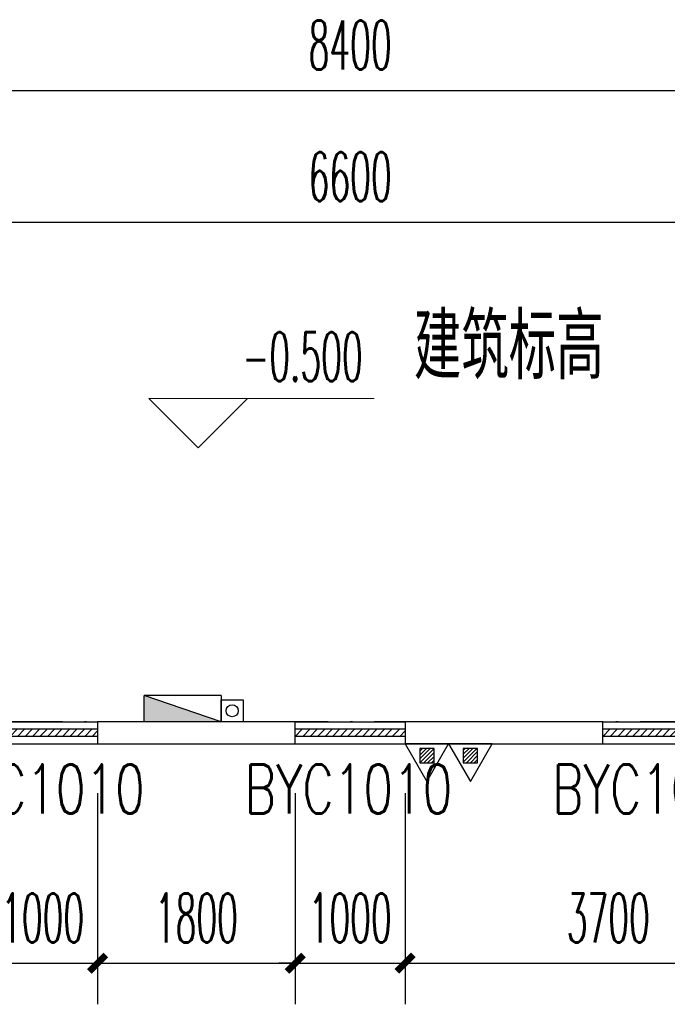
# Model space of a CAD drawing. Extents: x 1779708 to 7299578, y -1121471 to 88434.
# Tile 215 of 256: x 4349458 to 4355355, y -925417 to -916450. Entities that reach past the tile are written whole.
import ezdxf

# ---------------------------------------------------------------- set-up
doc = ezdxf.new("R2010")
doc.units = 0
doc.header["$LTSCALE"] = 1000
doc.header["$MEASUREMENT"] = 0
doc.linetypes.add('DASH', pattern=[0.35, 0.25, -0.1])
doc.linetypes.add('DOTE', pattern=[2.42, 2, -0.2, 0.02, -0.2])
doc.layers.get('0').update_dxf_attribs({"linetype": 'CONTINUOUS'})
doc.layers.get('Defpoints').update_dxf_attribs({"linetype": 'CONTINUOUS'})
for name, color, linetype in [('11111111111111111111111111111', 50, 'DASH'), ('AXIS', 3, 'CONTINUOUS'), ('DIM_污水', 3, 'CONTINUOUS'), ('DOTE', 1, 'DOTE'), ('EQUIP_灭火器', 7, 'CONTINUOUS'), ('P_PS_DIM', 1, 'CONTINUOUS'), ('PUB_DIM', 3, 'CONTINUOUS'), ('PUB_TEXT', 7, 'CONTINUOUS'), ('SPACE', 7, 'CONTINUOUS'), ('WALL', 255, 'CONTINUOUS'), ('WINDOW', 2, 'CONTINUOUS'), ('WINDOW_TEXT', 7, 'CONTINUOUS'), ('室外构件', 4, 'CONTINUOUS')]:
    doc.layers.add(name, color=color, linetype=linetype)
doc.layers.add('DIM_ELEV', color=3, linetype='CONTINUOUS', lineweight=13)
doc.styles.add('_TCH_DIM', font='SIMPLEX.shx', dxfattribs={"width": 0.7, "bigfont": 'GBCBIG.shx'})
doc.styles.add('_TCH_DIM_T3', font='SIMPLEX.shx', dxfattribs={"width": 0.494118, "bigfont": 'GBCBIG.shx'})
doc.styles.add('_TCH_SPACE', font='SIMPLEX', dxfattribs={"height": 5, "bigfont": 'GBCBIG'})
doc.styles.add('_TCH_WINDOW', font='SIMPLEX', dxfattribs={"height": 3.5, "bigfont": 'GBCBIG'})
doc.dimstyles.new('_TCH_ARCH&&150', dxfattribs={"dimtxt": 446.25, "dimasz": 150, "dimexe": 375, "dimexo": 450, "dimgap": 189.375, "dimtad": 1, "dimdec": 0, "dimzin": 0, "dimdsep": 46, "dimtxsty": '_TCH_DIM_T3', "dimblk": 'ARCHTICK', "dimcen": 0.09, "dimdle": 225, "dimclrt": 7, "dimazin": 2, "dimtfac": 1, "dimtdec": 0, "dimtix": 1, "dimtmove": 2, "dimatfit": 3, "dimfxl": 250, "dimtolj": 1, "dimtzin": 0, "dimarcsym": 0})

# ---------------------------------------------------------------- blocks, each defined once
blk = doc.blocks.new('_ArchTick')
at = {"color": 0, "linetype": 'ByBlock', "const_width": 0.4}
blk.add_lwpolyline([(-0.5, -0.5), (0.5, 0.5)], dxfattribs=at)
blk = doc.blocks.new('*D6813')
at = {"layer": 'AXIS', "color": 0, "lineweight": -2, "transparency": 16777216}
for p, q in [((34400, 149650), (34400, 153325)), ((42800, 149650), (42800, 153325)), ((34175, 152950), (43025, 152950))]:
    blk.add_line(p, q, dxfattribs=at)
at = {"layer": 'Defpoints', "color": 0, "transparency": 16777216}
for p in [(42800, 152950), (34400, 149200), (42800, 149200)]:
    blk.add_point(p, dxfattribs=at)
at = {"layer": 'AXIS', "color": 0, "lineweight": -2, "transparency": 16777216, "xscale": 150, "yscale": 150, "zscale": 150, "rotation": 180}
blk.add_blockref('_ArchTick', (34400, 152950), dxfattribs=at)
at = {"layer": 'AXIS', "color": 0, "lineweight": -2, "transparency": 16777216, "xscale": 150, "yscale": 150, "zscale": 150}
blk.add_blockref('_ArchTick', (42800, 152950), dxfattribs=at)
at = {"layer": 'AXIS', "color": 7, "transparency": 16777216, "insert": (38600, 153362.5), "char_height": 446.25, "attachment_point": 5, "style": '_TCH_DIM_T3'}
blk.add_mtext('\\A1;8400', dxfattribs=at)
blk = doc.blocks.new('a1')
at = {"layer": '11111111111111111111111111111'}
for p, q in [((59122, 49135.6), (59122, 48935.6)), ((59322, 49135.6), (59122, 49135.6)), ((59322, 48935.6), (59322, 49135.6)), ((59122, 48935.6), (59322, 48935.6))]:
    blk.add_line(p, q, dxfattribs=at)
blk = doc.blocks.new('$TwtSys$00000545')
h = blk.add_hatch()
h.set_pattern_fill('ANSI31', color=256, scale=200, angle=180, style=0)
h.set_pattern_definition([(225, (199409.273, 63921.482), (17.6776695, -17.6776695), [])])
h.paths.add_polyline_path([(64.9, 173.7), (-64.9, 173.7), (-64.9, 43.9), (64.9, 43.9)])
for p, q in [((0, 343.6), (-198.4, 0)), ((198.4, 0), (0, 343.6)), ((-198.4, 0), (198.4, 0))]:
    blk.add_line(p, q)
blk.add_lwpolyline([(64.9, 173.7), (-64.9, 173.7), (-64.9, 43.9), (64.9, 43.9)], close=True)
blk = doc.blocks.new('*D4657')
at = {"layer": 'Defpoints', "color": 0, "transparency": 16777216}
for p in [(4355767.1, -918293.3), (4349167.1, -921293.3), (4355767.1, -921293.3)]:
    blk.add_point(p, dxfattribs=at)
at = {"layer": 'PUB_DIM', "color": 0, "lineweight": -2, "transparency": 16777216}
for p, q in [((4349167.1, -920843.3), (4349167.1, -917918.3)), ((4355767.1, -920843.3), (4355767.1, -917918.3)), ((4348942.1, -918293.3), (4355992.1, -918293.3))]:
    blk.add_line(p, q, dxfattribs=at)
at = {"layer": 'PUB_DIM', "color": 0, "lineweight": -2, "transparency": 16777216, "xscale": 150, "yscale": 150, "zscale": 150, "rotation": 180}
blk.add_blockref('_ArchTick', (4349167.1, -918293.3), dxfattribs=at)
at = {"layer": 'PUB_DIM', "color": 0, "lineweight": -2, "transparency": 16777216, "xscale": 150, "yscale": 150, "zscale": 150}
blk.add_blockref('_ArchTick', (4355767.1, -918293.3), dxfattribs=at)
at = {"layer": 'PUB_DIM', "color": 7, "transparency": 16777216, "insert": (4352467.1, -917880.8), "char_height": 446.25, "attachment_point": 5, "style": '_TCH_DIM_T3'}
blk.add_mtext('\\A1;6600', dxfattribs=at)
blk = doc.blocks.new('$WINLIB2D$00000039')
at = {"color": 0}
for p, q in [((0.5, 0.5), (-0.5, 0.5)), ((-0.5, 0.1667), (0.5, 0.1667)), ((-0.3839, -0.1667), (-0.448, 0.1667)), ((-0.3159, -0.1667), (-0.38, 0.1667)), ((-0.2479, -0.1667), (-0.312, 0.1667)), ((-0.1799, -0.1667), (-0.244, 0.1667)), ((-0.1119, -0.1667), (-0.176, 0.1667)), ((-0.0439, -0.1667), (-0.108, 0.1667)), ((0.0241, -0.1667), (-0.04, 0.1667)), ((0.0921, -0.1667), (0.028, 0.1667)), ((0.16, -0.1667), (0.0959, 0.1667)), ((0.228, -0.1667), (0.1639, 0.1667)), ((0.296, -0.1667), (0.2319, 0.1667)), ((0.364, -0.1667), (0.2999, 0.1667)), ((0.432, -0.1667), (0.3679, 0.1667)), ((0.5, -0.1667), (0.4359, 0.1667)), ((-0.4519, -0.1667), (-0.5, 0.0836)), ((-0.5, -0.1667), (0.5, -0.1667)), ((0.5, -0.5), (-0.5, -0.5))]:
    blk.add_line(p, q, dxfattribs=at)
blk = doc.blocks.new('*D6440')
at = {"layer": 'Defpoints', "color": 0, "transparency": 16777216}
for p in [(4352967.1, -923043.3), (4356667.1, -923043.3), (4356667.1, -925041.7)]:
    blk.add_point(p, dxfattribs=at)
at = {"layer": 'PUB_DIM', "color": 0, "lineweight": -2, "transparency": 16777216}
for p, q in [((4352967.1, -923493.3), (4352967.1, -925416.7)), ((4356667.1, -923493.3), (4356667.1, -925416.7)), ((4352742.1, -925041.7), (4356892.1, -925041.7))]:
    blk.add_line(p, q, dxfattribs=at)
at = {"layer": 'PUB_DIM', "color": 0, "lineweight": -2, "transparency": 16777216, "xscale": 150, "yscale": 150, "zscale": 150, "rotation": 180}
blk.add_blockref('_ArchTick', (4352967.1, -925041.7), dxfattribs=at)
at = {"layer": 'PUB_DIM', "color": 0, "lineweight": -2, "transparency": 16777216, "xscale": 150, "yscale": 150, "zscale": 150}
blk.add_blockref('_ArchTick', (4356667.1, -925041.7), dxfattribs=at)
at = {"layer": 'PUB_DIM', "color": 7, "transparency": 16777216, "insert": (4354817.1, -924629.2), "char_height": 446.25, "attachment_point": 5, "style": '_TCH_DIM_T3'}
blk.add_mtext('\\A1;3700', dxfattribs=at)
blk = doc.blocks.new('*D6441')
at = {"layer": 'Defpoints', "color": 0, "transparency": 16777216}
for p in [(4351967.1, -923043.3), (4352967.1, -923043.3), (4352967.1, -925041.7)]:
    blk.add_point(p, dxfattribs=at)
at = {"layer": 'PUB_DIM', "color": 0, "lineweight": -2, "transparency": 16777216}
for p, q in [((4351967.1, -923493.3), (4351967.1, -925416.7)), ((4352967.1, -923493.3), (4352967.1, -925416.7)), ((4351967.1, -925041.7), (4351817.1, -925041.7)), ((4351967.1, -925041.7), (4352967.1, -925041.7)), ((4352967.1, -925041.7), (4353117.1, -925041.7))]:
    blk.add_line(p, q, dxfattribs=at)
at = {"layer": 'PUB_DIM', "color": 0, "lineweight": -2, "transparency": 16777216, "xscale": 150, "yscale": 150, "zscale": 150}
blk.add_blockref('_ArchTick', (4351967.1, -925041.7), dxfattribs=at)
at = {"layer": 'PUB_DIM', "color": 0, "lineweight": -2, "transparency": 16777216, "xscale": 150, "yscale": 150, "zscale": 150, "rotation": 180}
blk.add_blockref('_ArchTick', (4352967.1, -925041.7), dxfattribs=at)
at = {"layer": 'PUB_DIM', "color": 7, "transparency": 16777216, "insert": (4352467.1, -924629.2), "char_height": 446.25, "attachment_point": 5, "style": '_TCH_DIM_T3'}
blk.add_mtext('\\A1;1000', dxfattribs=at)
blk = doc.blocks.new('*D6442')
at = {"layer": 'Defpoints', "color": 0, "transparency": 16777216}
for p in [(4350167.1, -923043.3), (4351967.1, -923043.3), (4351967.1, -925041.7)]:
    blk.add_point(p, dxfattribs=at)
at = {"layer": 'PUB_DIM', "color": 0, "lineweight": -2, "transparency": 16777216}
for p, q in [((4350167.1, -923493.3), (4350167.1, -925416.7)), ((4351967.1, -923493.3), (4351967.1, -925416.7)), ((4349942.1, -925041.7), (4352192.1, -925041.7))]:
    blk.add_line(p, q, dxfattribs=at)
at = {"layer": 'PUB_DIM', "color": 0, "lineweight": -2, "transparency": 16777216, "xscale": 150, "yscale": 150, "zscale": 150, "rotation": 180}
blk.add_blockref('_ArchTick', (4350167.1, -925041.7), dxfattribs=at)
at = {"layer": 'PUB_DIM', "color": 0, "lineweight": -2, "transparency": 16777216, "xscale": 150, "yscale": 150, "zscale": 150}
blk.add_blockref('_ArchTick', (4351967.1, -925041.7), dxfattribs=at)
at = {"layer": 'PUB_DIM', "color": 7, "transparency": 16777216, "insert": (4351067.1, -924629.2), "char_height": 446.25, "attachment_point": 5, "style": '_TCH_DIM_T3'}
blk.add_mtext('\\A1;1800', dxfattribs=at)
blk = doc.blocks.new('*D6443')
at = {"layer": 'Defpoints', "color": 0, "transparency": 16777216}
for p in [(4349167.1, -923043.3), (4350167.1, -923043.3), (4350167.1, -925041.7)]:
    blk.add_point(p, dxfattribs=at)
at = {"layer": 'PUB_DIM', "color": 0, "lineweight": -2, "transparency": 16777216}
for p, q in [((4349167.1, -923493.3), (4349167.1, -925416.7)), ((4350167.1, -923493.3), (4350167.1, -925416.7)), ((4349167.1, -925041.7), (4349017.1, -925041.7)), ((4349167.1, -925041.7), (4350167.1, -925041.7)), ((4350167.1, -925041.7), (4350317.1, -925041.7))]:
    blk.add_line(p, q, dxfattribs=at)
at = {"layer": 'PUB_DIM', "color": 0, "lineweight": -2, "transparency": 16777216, "xscale": 150, "yscale": 150, "zscale": 150}
blk.add_blockref('_ArchTick', (4349167.1, -925041.7), dxfattribs=at)
at = {"layer": 'PUB_DIM', "color": 0, "lineweight": -2, "transparency": 16777216, "xscale": 150, "yscale": 150, "zscale": 150, "rotation": 180}
blk.add_blockref('_ArchTick', (4350167.1, -925041.7), dxfattribs=at)
at = {"layer": 'PUB_DIM', "color": 7, "transparency": 16777216, "insert": (4349667.1, -924629.2), "char_height": 446.25, "attachment_point": 5, "style": '_TCH_DIM_T3'}
blk.add_mtext('\\A1;1000', dxfattribs=at)
blk = doc.blocks.new('A$C159220C3')
at = {"layer": 'DOTE'}
blk.add_line((86800, 147200), (7200, 147200), dxfattribs=at)
at = {"layer": 'AXIS'}
dim = blk.add_aligned_dim(p1=(34400, 149200), p2=(42800, 149200), distance=3750, dimstyle='_TCH_ARCH&&150', dxfattribs=at)
dim.commit()
dim.dimension.update_dxf_attribs({"geometry": '*D6813', "text_midpoint": (38600, 153362.5)})

msp = doc.modelspace()

# ---------------------------------------------------------------- linework, layer by layer
at = {"color": 1}
for p, q in [((4351292.4, -922603.3), (4350592.4, -922603.3)), ((4350592.4, -922843.3), (4350592.4, -922603.3)), ((4351292.4, -922843.3), (4350592.4, -922603.3)), ((4351292.4, -922603.3), (4351292.4, -922843.3)), ((4351292.4, -922843.3), (4350592.4, -922843.3))]:
    msp.add_line(p, q, dxfattribs=at)
msp.add_solid([(4350592.4, -922843.3), (4350592.4, -922603.3), (4351292.4, -922843.3)], dxfattribs=at)
at = {"layer": 'DIM_ELEV'}
for p, q in [((4351083.1, -920350.2), (4350633.1, -919900.2)), ((4350633.1, -919900.2), (4352684.6, -919900.2)), ((4351083.1, -920350.2), (4351533.1, -919900.2))]:
    msp.add_line(p, q, dxfattribs=at)
at = {"layer": 'DIM_污水', "color": 1}
msp.add_circle((4351392.4, -922743.3), 55, dxfattribs=at)
at = {"layer": 'WALL'}
for p, q in [((4351967.1, -922843.3), (4350167.1, -922843.3)), ((4350167.1, -922843.3), (4350167.1, -923043.3)), ((4351967.1, -923043.3), (4351967.1, -922843.3)), ((4354767.1, -922843.3), (4352967.1, -922843.3)), ((4352967.1, -922843.3), (4352967.1, -923043.3)), ((4354767.1, -923043.3), (4354767.1, -922843.3)), ((4350167.1, -923043.3), (4351967.1, -923043.3)), ((4352967.1, -923043.3), (4354767.1, -923043.3))]:
    msp.add_line(p, q, dxfattribs=at)

# ---------------------------------------------------------------- block references
at = {"layer": 'EQUIP_灭火器', "color": 6, "xscale": -1, "yscale": -1}
for p in [(4353165.5, -923043.3), (4353562.3, -923043.3)]:
    msp.add_blockref('$TwtSys$00000545', p, dxfattribs=at)
at = {"layer": 'P_PS_DIM', "color": 1, "xscale": -1, "rotation": 270}
msp.add_blockref('a1', (4302356.8, -981965.3), dxfattribs=at)
at = {"layer": 'WINDOW'}
ref = msp.add_blockref('$WINLIB2D$00000039', (4349667.1, -922943.3), dxfattribs=dict(at, xscale=1000, yscale=-200, zscale=1000, rotation=180.000000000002))
ref.add_attrib('A', 'BYC1010', (4348707.1, -923678.9), dxfattribs={"layer": 'WINDOW_TEXT', "height": 446.25, "style": '_TCH_WINDOW', "width": 0.705882})
ref = msp.add_blockref('$WINLIB2D$00000039', (4352467.1, -922943.3), dxfattribs=dict(at, xscale=1000, yscale=-200, zscale=1000, rotation=180.000000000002))
ref.add_attrib('A', 'BYC1010', (4351507.1, -923678.9), dxfattribs={"layer": 'WINDOW_TEXT', "height": 446.25, "style": '_TCH_WINDOW', "width": 0.705882})
ref = msp.add_blockref('$WINLIB2D$00000039', (4355267.1, -922943.3), dxfattribs=dict(at, xscale=1000, yscale=-200, zscale=1000, rotation=180.000000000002))
ref.add_attrib('A', 'BYC1010', (4354307.1, -923678.9), dxfattribs={"layer": 'WINDOW_TEXT', "height": 446.25, "style": '_TCH_WINDOW', "width": 0.705882})
at = {"layer": '室外构件'}
msp.add_blockref('A$C159220C3', (4313867.1, -1070043.3), dxfattribs=at)

# ---------------------------------------------------------------- texts
at = {"layer": 'PUB_TEXT', "color": 7, "style": '_TCH_DIM', "width": 0.494118}
msp.add_text('-0.500', height=446.25, dxfattribs=at).set_placement((4351484.6, -919742.7))
at = {"layer": 'SPACE', "style": '_TCH_SPACE'}
msp.add_text('建筑标高', height=600, dxfattribs=at).set_placement((4353047.4, -919724.5))

# ---------------------------------------------------------------- dimensions: what is measured, and where the dimension line sits
at = {"layer": 'PUB_DIM'}
for p1, p2, distance, picture, middle in [((4349167.1, -921293.3), (4355767.1, -921293.3), 3000, '*D4657', (4352467.1, -917880.8)), ((4349167.1, -923043.3), (4350167.1, -923043.3), -1998.3, '*D6443', (4349667.1, -924629.2)), ((4350167.1, -923043.3), (4351967.1, -923043.3), -1998.3, '*D6442', (4351067.1, -924629.2)), ((4351967.1, -923043.3), (4352967.1, -923043.3), -1998.3, '*D6441', (4352467.1, -924629.2)), ((4352967.1, -923043.3), (4356667.1, -923043.3), -1998.3, '*D6440', (4354817.1, -924629.2))]:
    dim = msp.add_aligned_dim(p1=p1, p2=p2, distance=distance, dimstyle='_TCH_ARCH&&150', dxfattribs=at)
    dim.commit()
    dim.dimension.update_dxf_attribs({"geometry": picture, "text_midpoint": middle})

doc.saveas('drawing.dxf')
